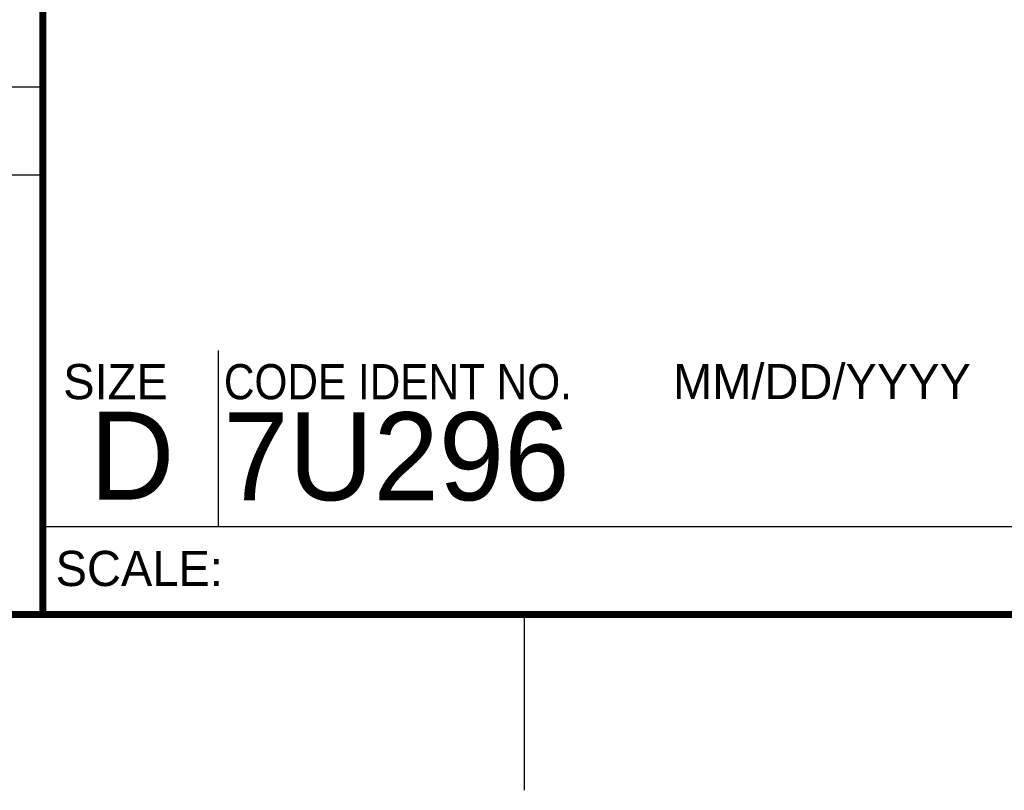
# Model space of a CAD drawing. Header units: inches. Extents: x -7 to 34, y 0 to 22.
# Tile 16 of 30: x 28.3 to 31.1, y 0 to 2.2. Entities that reach past the tile are written whole.
import ezdxf

# ---------------------------------------------------------------- set-up
doc = ezdxf.new("R2010")
doc.units = ezdxf.units.IN
doc.header["$LTSCALE"] = 1.87
doc.header["$MEASUREMENT"] = 0
doc.layers.get('0').update_dxf_attribs({"linetype": 'CONTINUOUS'})
doc.styles.add('TEXTSTYLE_2', font='txt')
doc.styles.add('TEXTSTYLE_3', font='txt', dxfattribs={"width": 0.9})

msp = doc.modelspace()

# ---------------------------------------------------------------- linework, layer by layer
at = {"color": 2, "linetype": 'CONTINUOUS'}
for p, q in [((25.58, 2), (28.38, 2)), ((25.58, 1.75), (28.38, 1.75)), ((28.88, 0.75), (28.88, 1.25)), ((28.38, 0.75), (33.5, 0.75)), ((29.75, 0), (29.75, 0.5))]:
    msp.add_line(p, q, dxfattribs=at)
at = {"color": 7, "linetype": 'CONTINUOUS', "const_width": 0.02}
for points in [[(28.38, 3), (28.38, 0.5)], [(0.5, 0.5), (33.5, 0.5)]]:
    msp.add_lwpolyline(points, dxfattribs=at)

# ---------------------------------------------------------------- texts
at = {"color": 2, "linetype": 'CONTINUOUS', "char_height": 0.1, "attachment_point": 1, "line_spacing_factor": 0.9}
for s, insert, width, style in [('SIZE', (28.4379, 1.2118), 0.4, 'TEXTSTYLE_2'), ('CODE IDENT NO.', (28.8949, 1.2115), 1.26, 'TEXTSTYLE_3'), ('MM/DD/YYYY', (30.1721, 1.2121), 1, 'TEXTSTYLE_2'), ('SCALE:', (28.4164, 0.6806), 0.6, 'TEXTSTYLE_2')]:
    msp.add_mtext(s, dxfattribs=dict(at, insert=insert, width=width, style=style))
at = {"color": 7, "linetype": 'CONTINUOUS', "char_height": 0.25, "attachment_point": 1, "line_spacing_factor": 0.9, "style": 'TEXTSTYLE_2'}
for s, insert, width in [('D  ', (28.5128, 1.0764), 0.75), ('7U296', (28.8928, 1.0745), 1.25)]:
    msp.add_mtext(s, dxfattribs=dict(at, insert=insert, width=width))

doc.saveas('drawing.dxf')
